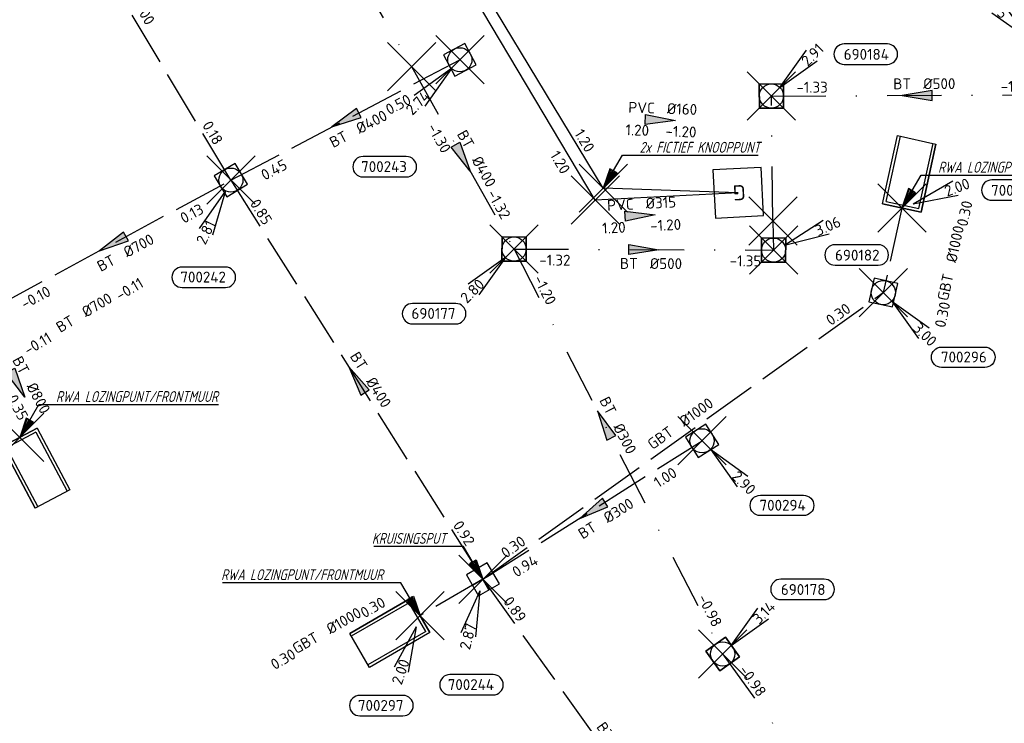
# Model space of a CAD drawing. Header units: metres. Extents: x 153343 to 157271, y 461673 to 467005.
# Tile 186 of 191: x 156702 to 156825, y 465120 to 465207. Entities that reach past the tile are written whole.
import ezdxf
from ezdxf.enums import TextEntityAlignment as Align
from ezdxf.lldxf.tags import DXFTag

# ---------------------------------------------------------------- set-up
doc = ezdxf.new("R2010")
doc.units = ezdxf.units.M
doc.header["$LTSCALE"] = 0.75
doc.header["$PDMODE"] = 3
doc.header["$PDSIZE"] = 3
doc.linetypes.add('RI-HWA_BETON', pattern=[11.4, 9, -2.4])
doc.linetypes.add('RI-VWA_BETON', pattern=[19, 9, -5, 0, -5])
doc.layers.get('0').update_dxf_attribs({"lineweight": 25})
doc.layers.get('defpoints').update_dxf_attribs({"lineweight": 25})
for name, color, linetype in [('B-OI-RI-AANPIJLING', 1, 'Continuous'), ('B-OI-RI-HWA_PUTNUMMER-S @ 0.75', 151, 'Continuous'), ('B-OI-RI-HWA_TRANSPORTLEIDING_BETON_300-G', 151, 'RI-HWA_BETON'), ('B-OI-RI-HWA_TRANSPORTLEIDING_BETON_400-G', 151, 'RI-HWA_BETON'), ('B-OI-RI-HWA_TRANSPORTLEIDING_BETON_700-G', 151, 'RI-HWA_BETON'), ('B-OI-RI-HWA_TRANSPORTLEIDING_GEWAPEND BETON_1000-G', 151, 'RI-HWA_BETON'), ('B-OI-RI-PERSLEIDING_TRANSPORTLEIDING_PVC_160-G', 210, 'RI-PERS'), ('B-OI-RI-PERSLEIDING_TRANSPORTLEIDING_PVC_315-G', 210, 'RI-PERS'), ('B-OI-RI-VWA_PUTNUMMER-S @ 0.75', 33, 'Continuous'), ('B-OI-RI-VWA_TRANSPORTLEIDING_BETON_300-G', 33, 'RI-VWA_BETON'), ('B-OI-RI-VWA_TRANSPORTLEIDING_BETON_400-G', 33, 'RI-VWA_BETON'), ('B-OI-RI-VWA_TRANSPORTLEIDING_BETON_500-G', 33, 'RI-VWA_BETON'), ('fictief knooppunt', 7, 'Continuous')]:
    doc.layers.add(name, color=color, linetype=linetype)
for name, color, linetype, lineweight in [('B-OI-RI-HWA_RIOOLPUT_INSPECTIEPUT-S', 151, 'Continuous', 25), ('B-OI-RI-HWA_RIOOLPUT_KRUISPUT-S @ 0.75', 151, 'Continuous', 25), ('B-OI-RI-HWA_STROOMRICHTING-S @ 0.75', 151, 'Continuous', 25), ('B-OI-RI-HWA_UITSTROOMBAK-S @ 0.75', 151, 'Continuous', 25), ('B-OI-RI-PERSLEIDING_GEMAAL-S @ 0.75', 210, 'Continuous', 25), ('B-OI-RI-VWA_RIOOLPUT_INSPECTIEPUT_BETON-S', 33, 'Continuous', 25), ('B-OI-RI-VWA_STROOMRICHTING-S @ 0.75', 33, 'Continuous', 25), ('N-OI-RI-BIJZONDERDERHEDEN-T18', 134, 'Continuous', 18)]:
    doc.layers.add(name, color=color, linetype=linetype, lineweight=lineweight)
for name, color, linetype, plot in [('inspectieput', 7, 'Continuous', False), ('kruisingsput', 7, 'Continuous', False), ('rwa lozingpunt_frontmuur', 7, 'Continuous', False)]:
    doc.layers.add(name, color=color, linetype=linetype, plot=plot)
doc.styles.add('NLCS-ISO', font='isocpeur.ttf')
doc.styles.add('NLCS-ISO-M750-T18_CURSIEF', font='NLCS-ISO.ttf', dxfattribs={"oblique": 15, "height": 1.35})
doc.styles.get("Standard").update_dxf_attribs({"font": 'txt.shx'})
tags = doc.linetypes.add('RI-PERS', pattern='A,7,-2,["P",Standard,S=1.8,R=0,X=-0.5,Y=-0.9],-2,7,-2,[102,NLCS.SHX,S=1,R=180,X=0,Y=0],-2', length=22).pattern_tags.tags
tags[6] = DXFTag(74, 10)

# ---------------------------------------------------------------- blocks, each defined once
blk = doc.blocks.new('*U35')
at = {"ltscale": 0.1, "style": 'NLCS-ISO'}
for tag, p in [('BOBL', (-5.66, 0)), ('MAT', (-1, 0.5))]:
    blk.add_attdef(tag, text='', height=1.8, dxfattribs=at).set_placement(p, align=Align.BOTTOM_RIGHT)
for tag, p in [('DIA', (1, 0.5)), ('BOBR', (7.22, 0))]:
    blk.add_attdef(tag, text='', height=1.8, dxfattribs=at).set_placement(p, align=Align.BOTTOM_LEFT)
at = {"layer": 'defpoints', "ltscale": 0.1, "style": 'NLCS-ISO', "flags": 1}
blk.add_attdef('JVA', text='', height=1.8, dxfattribs=at).set_placement((0, -1), align=Align.TOP_CENTER)
blk = doc.blocks.new('*U2011')
at = {"ltscale": 0.1, "style": 'NLCS-ISO'}
for tag, p in [('BOBL', (-31.42, 0)), ('MAT', (-1, 0.5))]:
    blk.add_attdef(tag, text='', height=1.8, dxfattribs=at).set_placement(p, align=Align.BOTTOM_RIGHT)
for tag, p in [('DIA', (1, 0.5)), ('BOBR', (30.47, -0.01))]:
    blk.add_attdef(tag, text='', height=1.8, dxfattribs=at).set_placement(p, align=Align.BOTTOM_LEFT)
at = {"layer": 'defpoints', "ltscale": 0.1, "style": 'NLCS-ISO', "flags": 1}
blk.add_attdef('JVA', text='', height=1.8, dxfattribs=at).set_placement((0, -1), align=Align.TOP_CENTER)
blk = doc.blocks.new('*U2012')
at = {"ltscale": 0.1}
blk.add_hatch(color=256, dxfattribs=at).paths.add_polyline_path([(-2.5, 0), (2.5, -0.83), (2.5, 0.83)])
at = {"ltscale": 0.1, "flags": 128}
blk.add_lwpolyline([(-2.5, 0), (2.5, -0.83), (2.5, 0.83)], close=True, dxfattribs=at)
at = {"ltscale": 0.1, "style": 'NLCS-ISO'}
for tag, p in [('BOBL', (-12.12, -3.24)), ('MAT', (-1, -3.74))]:
    blk.add_attdef(tag, text='', height=1.8, dxfattribs=at).set_placement(p, align=Align.BOTTOM_RIGHT)
for tag, p in [('DIA', (1, -3.74)), ('BOBR', (11.17, -3.24))]:
    blk.add_attdef(tag, text='', height=1.8, dxfattribs=at).set_placement(p, align=Align.BOTTOM_LEFT)
at = {"layer": 'defpoints', "ltscale": 0.1, "style": 'NLCS-ISO', "flags": 1}
blk.add_attdef('JVA', text='', height=1.8, dxfattribs=at).set_placement((0, -1), align=Align.TOP_CENTER)
blk = doc.blocks.new('*U2005')
at = {"ltscale": 0.1}
blk.add_hatch(color=256, dxfattribs=at).paths.add_polyline_path([(-2.5, 0), (2.5, -0.83), (2.5, 0.83)])
at = {"ltscale": 0.1, "flags": 128}
blk.add_lwpolyline([(-2.5, 0), (2.5, -0.83), (2.5, 0.83)], close=True, dxfattribs=at)
at = {"ltscale": 0.1, "style": 'NLCS-ISO'}
for tag, p in [('BOBL', (-25.37, 0)), ('MAT', (-1, 0.5))]:
    blk.add_attdef(tag, text='', height=1.8, dxfattribs=at).set_placement(p, align=Align.BOTTOM_RIGHT)
for tag, p in [('DIA', (1, 0.5)), ('BOBR', (24.43, -0.01))]:
    blk.add_attdef(tag, text='', height=1.8, dxfattribs=at).set_placement(p, align=Align.BOTTOM_LEFT)
at = {"layer": 'defpoints', "ltscale": 0.1, "style": 'NLCS-ISO', "flags": 1}
blk.add_attdef('JVA', text='', height=1.8, dxfattribs=at).set_placement((0, -1), align=Align.TOP_CENTER)
blk = doc.blocks.new('*U2006')
at = {"ltscale": 0.1}
blk.add_hatch(color=256, dxfattribs=at).paths.add_polyline_path([(2.5, 0), (-2.5, -0.83), (-2.5, 0.83)])
at = {"ltscale": 0.1, "flags": 128}
blk.add_lwpolyline([(2.5, 0), (-2.5, -0.83), (-2.5, 0.83)], close=True, dxfattribs=at)
at = {"ltscale": 0.1, "style": 'NLCS-ISO'}
for tag, p in [('BOBL', (-26.02, 0)), ('MAT', (-1, 0.5))]:
    blk.add_attdef(tag, text='', height=1.8, dxfattribs=at).set_placement(p, align=Align.BOTTOM_RIGHT)
for tag, p in [('DIA', (1, 0.5)), ('BOBR', (25.08, -0.01))]:
    blk.add_attdef(tag, text='', height=1.8, dxfattribs=at).set_placement(p, align=Align.BOTTOM_LEFT)
at = {"layer": 'defpoints', "ltscale": 0.1, "style": 'NLCS-ISO', "flags": 1}
blk.add_attdef('JVA', text='', height=1.8, dxfattribs=at).set_placement((0, -1), align=Align.TOP_CENTER)
blk = doc.blocks.new('*U1984')
at = {"ltscale": 0.1}
blk.add_hatch(color=256, dxfattribs=at).paths.add_polyline_path([(-2.5, 0), (2.5, -0.83), (2.5, 0.83)])
at = {"ltscale": 0.1, "flags": 128}
blk.add_lwpolyline([(-2.5, 0), (2.5, -0.83), (2.5, 0.83)], close=True, dxfattribs=at)
at = {"ltscale": 0.1, "style": 'NLCS-ISO'}
for tag, p in [('BOBL', (-29.74, 0)), ('MAT', (-1, 0.5))]:
    blk.add_attdef(tag, text='', height=1.8, dxfattribs=at).set_placement(p, align=Align.BOTTOM_RIGHT)
for tag, p in [('DIA', (1, 0.5)), ('BOBR', (28.79, -0.01))]:
    blk.add_attdef(tag, text='', height=1.8, dxfattribs=at).set_placement(p, align=Align.BOTTOM_LEFT)
at = {"layer": 'defpoints', "ltscale": 0.1, "style": 'NLCS-ISO', "flags": 1}
blk.add_attdef('JVA', text='', height=1.8, dxfattribs=at).set_placement((0, -1), align=Align.TOP_CENTER)
blk = doc.blocks.new('*U1985')
at = {"ltscale": 0.1}
blk.add_hatch(color=256, dxfattribs=at).paths.add_polyline_path([(-2.5, 0), (2.5, -0.83), (2.5, 0.83)])
at = {"ltscale": 0.1, "flags": 128}
blk.add_lwpolyline([(-2.5, 0), (2.5, -0.83), (2.5, 0.83)], close=True, dxfattribs=at)
at = {"ltscale": 0.1, "style": 'NLCS-ISO'}
for tag, p in [('BOBL', (-12.07, -3.24)), ('MAT', (-1, -3.74))]:
    blk.add_attdef(tag, text='', height=1.8, dxfattribs=at).set_placement(p, align=Align.BOTTOM_RIGHT)
for tag, p in [('DIA', (1, -3.74)), ('BOBR', (6.79, -3.24))]:
    blk.add_attdef(tag, text='', height=1.8, dxfattribs=at).set_placement(p, align=Align.BOTTOM_LEFT)
at = {"layer": 'defpoints', "ltscale": 0.1, "style": 'NLCS-ISO', "flags": 1}
blk.add_attdef('JVA', text='', height=1.8, dxfattribs=at).set_placement((0, -1), align=Align.TOP_CENTER)
blk = doc.blocks.new('*U2004')
at = {"ltscale": 0.1}
blk.add_hatch(color=256, dxfattribs=at).paths.add_polyline_path([(-2.5, 0), (2.5, -0.83), (2.5, 0.83)])
at = {"ltscale": 0.1, "flags": 128}
blk.add_lwpolyline([(-2.5, 0), (2.5, -0.83), (2.5, 0.83)], close=True, dxfattribs=at)
at = {"ltscale": 0.1, "style": 'NLCS-ISO'}
for tag, p in [('BOBL', (-12.88, -3.24)), ('MAT', (-1, -3.74))]:
    blk.add_attdef(tag, text='', height=1.8, dxfattribs=at).set_placement(p, align=Align.BOTTOM_RIGHT)
for tag, p in [('DIA', (1, -3.74)), ('BOBR', (11.94, -3.24))]:
    blk.add_attdef(tag, text='', height=1.8, dxfattribs=at).set_placement(p, align=Align.BOTTOM_LEFT)
at = {"layer": 'defpoints', "ltscale": 0.1, "style": 'NLCS-ISO', "flags": 1}
blk.add_attdef('JVA', text='', height=1.8, dxfattribs=at).set_placement((0, -1), align=Align.TOP_CENTER)
blk = doc.blocks.new('*U2002')
at = {"ltscale": 0.1}
blk.add_hatch(color=256, dxfattribs=at).paths.add_polyline_path([(2.5, 0), (-2.5, -0.83), (-2.5, 0.83)])
at = {"ltscale": 0.1, "flags": 128}
blk.add_lwpolyline([(2.5, 0), (-2.5, -0.83), (-2.5, 0.83)], close=True, dxfattribs=at)
at = {"ltscale": 0.1, "style": 'NLCS-ISO'}
for tag, p in [('MAT', (-1, 0.5)), ('BOBL', (-1, -3.24))]:
    blk.add_attdef(tag, text='', height=1.8, dxfattribs=at).set_placement(p, align=Align.BOTTOM_RIGHT)
for tag, p in [('DIA', (1, 0.5)), ('BOBR', (0.05, -3.24))]:
    blk.add_attdef(tag, text='', height=1.8, dxfattribs=at).set_placement(p, align=Align.BOTTOM_LEFT)
at = {"layer": 'defpoints', "ltscale": 0.1, "style": 'NLCS-ISO', "flags": 1}
blk.add_attdef('JVA', text='', height=1.8, dxfattribs=at).set_placement((0, -1), align=Align.TOP_CENTER)
blk = doc.blocks.new('*U1981')
at = {"ltscale": 0.1, "style": 'NLCS-ISO'}
for tag, p in [('BOBL', (-41.87, -3.24)), ('MAT', (-1, -3.74))]:
    blk.add_attdef(tag, text='', height=1.8, dxfattribs=at).set_placement(p, align=Align.BOTTOM_RIGHT)
for tag, p in [('DIA', (1, -3.74)), ('BOBR', (40.92, -3.22))]:
    blk.add_attdef(tag, text='', height=1.8, dxfattribs=at).set_placement(p, align=Align.BOTTOM_LEFT)
at = {"layer": 'defpoints', "ltscale": 0.1, "style": 'NLCS-ISO', "flags": 1}
blk.add_attdef('JVA', text='', height=1.8, dxfattribs=at).set_placement((0, -1), align=Align.TOP_CENTER)
blk = doc.blocks.new('*U1957')
at = {"ltscale": 0.1, "style": 'NLCS-ISO'}
for tag, p in [('BOBL', (-41.28, 0)), ('MAT', (-1, 0.5))]:
    blk.add_attdef(tag, text='', height=1.8, dxfattribs=at).set_placement(p, align=Align.BOTTOM_RIGHT)
for tag, p in [('DIA', (1, 0.5)), ('BOBR', (40.33, -0.02))]:
    blk.add_attdef(tag, text='', height=1.8, dxfattribs=at).set_placement(p, align=Align.BOTTOM_LEFT)
at = {"layer": 'defpoints', "ltscale": 0.1, "style": 'NLCS-ISO', "flags": 1}
blk.add_attdef('JVA', text='', height=1.8, dxfattribs=at).set_placement((0, -1), align=Align.TOP_CENTER)
blk = doc.blocks.new('*U1951')
at = {"ltscale": 0.1}
blk.add_hatch(color=256, dxfattribs=at).paths.add_polyline_path([(-2.5, 0), (2.5, -0.83), (2.5, 0.83)])
at = {"ltscale": 0.1, "flags": 128}
blk.add_lwpolyline([(-2.5, 0), (2.5, -0.83), (2.5, 0.83)], close=True, dxfattribs=at)
at = {"ltscale": 0.1, "style": 'NLCS-ISO'}
for tag, p in [('BOBL', (-14.78, 0)), ('MAT', (-1, 0.5))]:
    blk.add_attdef(tag, text='', height=1.8, dxfattribs=at).set_placement(p, align=Align.BOTTOM_RIGHT)
for tag, p in [('DIA', (1, 0.5)), ('BOBR', (13.83, 0))]:
    blk.add_attdef(tag, text='', height=1.8, dxfattribs=at).set_placement(p, align=Align.BOTTOM_LEFT)
at = {"layer": 'defpoints', "ltscale": 0.1, "style": 'NLCS-ISO', "flags": 1}
blk.add_attdef('JVA', text='', height=1.8, dxfattribs=at).set_placement((0, -1), align=Align.TOP_CENTER)
blk = doc.blocks.new('*U1931')
at = {"ltscale": 0.1}
blk.add_hatch(color=256, dxfattribs=at).paths.add_polyline_path([(2.5, 0), (-2.5, -0.83), (-2.5, 0.83)])
at = {"ltscale": 0.1, "flags": 128}
blk.add_lwpolyline([(2.5, 0), (-2.5, -0.83), (-2.5, 0.83)], close=True, dxfattribs=at)
at = {"ltscale": 0.1, "style": 'NLCS-ISO'}
for tag, p in [('MAT', (-1, 0.5)), ('BOBL', (-2.51, -3.24))]:
    blk.add_attdef(tag, text='', height=1.8, dxfattribs=at).set_placement(p, align=Align.BOTTOM_RIGHT)
for tag, p in [('DIA', (1, 0.5)), ('BOBR', (1.56, -3.24))]:
    blk.add_attdef(tag, text='', height=1.8, dxfattribs=at).set_placement(p, align=Align.BOTTOM_LEFT)
at = {"layer": 'defpoints', "ltscale": 0.1, "style": 'NLCS-ISO', "flags": 1}
blk.add_attdef('JVA', text='', height=1.8, dxfattribs=at).set_placement((0, -1), align=Align.TOP_CENTER)
blk = doc.blocks.new('*U1952')
at = {"ltscale": 0.1}
blk.add_hatch(color=256, dxfattribs=at).paths.add_polyline_path([(2.5, 0), (-2.5, -0.83), (-2.5, 0.83)])
at = {"ltscale": 0.1, "flags": 128}
blk.add_lwpolyline([(2.5, 0), (-2.5, -0.83), (-2.5, 0.83)], close=True, dxfattribs=at)
at = {"ltscale": 0.1, "style": 'NLCS-ISO'}
for tag, p in [('MAT', (-1, 0.5)), ('BOBL', (-1.84, -3.24))]:
    blk.add_attdef(tag, text='', height=1.8, dxfattribs=at).set_placement(p, align=Align.BOTTOM_RIGHT)
for tag, p in [('DIA', (1, 0.5)), ('BOBR', (0.89, -3.24))]:
    blk.add_attdef(tag, text='', height=1.8, dxfattribs=at).set_placement(p, align=Align.BOTTOM_LEFT)
at = {"layer": 'defpoints', "ltscale": 0.1, "style": 'NLCS-ISO', "flags": 1}
blk.add_attdef('JVA', text='', height=1.8, dxfattribs=at).set_placement((0, -1), align=Align.TOP_CENTER)
blk = doc.blocks.new('*U1949')
at = {"ltscale": 0.1}
blk.add_hatch(color=256, dxfattribs=at).paths.add_polyline_path([(-2.5, 0), (2.5, -0.83), (2.5, 0.83)])
at = {"ltscale": 0.1, "flags": 128}
blk.add_lwpolyline([(-2.5, 0), (2.5, -0.83), (2.5, 0.83)], close=True, dxfattribs=at)
at = {"ltscale": 0.1, "style": 'NLCS-ISO'}
for tag, p in [('BOBL', (-27.8, 0)), ('MAT', (-1, 0.5))]:
    blk.add_attdef(tag, text='', height=1.8, dxfattribs=at).set_placement(p, align=Align.BOTTOM_RIGHT)
for tag, p in [('DIA', (1, 0.5)), ('BOBR', (26.86, -0.01))]:
    blk.add_attdef(tag, text='', height=1.8, dxfattribs=at).set_placement(p, align=Align.BOTTOM_LEFT)
at = {"layer": 'defpoints', "ltscale": 0.1, "style": 'NLCS-ISO', "flags": 1}
blk.add_attdef('JVA', text='', height=1.8, dxfattribs=at).set_placement((0, -1), align=Align.TOP_CENTER)
blk = doc.blocks.new('*U1940')
at = {"ltscale": 0.1}
blk.add_hatch(color=256, dxfattribs=at).paths.add_polyline_path([(2.5, 0), (-2.5, -0.83), (-2.5, 0.83)])
at = {"ltscale": 0.1, "flags": 128}
blk.add_lwpolyline([(2.5, 0), (-2.5, -0.83), (-2.5, 0.83)], close=True, dxfattribs=at)
at = {"ltscale": 0.1, "style": 'NLCS-ISO'}
for tag, p in [('BOBL', (-12.14, -3.24)), ('MAT', (-1, -3.74))]:
    blk.add_attdef(tag, text='', height=1.8, dxfattribs=at).set_placement(p, align=Align.BOTTOM_RIGHT)
for tag, p in [('DIA', (1, -3.74)), ('BOBR', (14.21, -3.24))]:
    blk.add_attdef(tag, text='', height=1.8, dxfattribs=at).set_placement(p, align=Align.BOTTOM_LEFT)
at = {"layer": 'defpoints', "ltscale": 0.1, "style": 'NLCS-ISO', "flags": 1}
blk.add_attdef('JVA', text='', height=1.8, dxfattribs=at).set_placement((0, -1), align=Align.TOP_CENTER)
blk = doc.blocks.new('*U1941')
at = {"ltscale": 0.1}
blk.add_hatch(color=256, dxfattribs=at).paths.add_polyline_path([(-2.5, 0), (2.5, -0.83), (2.5, 0.83)])
at = {"ltscale": 0.1, "flags": 128}
blk.add_lwpolyline([(-2.5, 0), (2.5, -0.83), (2.5, 0.83)], close=True, dxfattribs=at)
at = {"ltscale": 0.1, "style": 'NLCS-ISO'}
for tag, p in [('BOBL', (-21.74, 0)), ('MAT', (-1, 0.5))]:
    blk.add_attdef(tag, text='', height=1.8, dxfattribs=at).set_placement(p, align=Align.BOTTOM_RIGHT)
for tag, p in [('DIA', (1, 0.5)), ('BOBR', (32.55, -0.01))]:
    blk.add_attdef(tag, text='', height=1.8, dxfattribs=at).set_placement(p, align=Align.BOTTOM_LEFT)
at = {"layer": 'defpoints', "ltscale": 0.1, "style": 'NLCS-ISO', "flags": 1}
blk.add_attdef('JVA', text='', height=1.8, dxfattribs=at).set_placement((0, -1), align=Align.TOP_CENTER)
blk = doc.blocks.new('*U1944')
at = {"ltscale": 0.1}
blk.add_hatch(color=256, dxfattribs=at).paths.add_polyline_path([(2.5, 0), (-2.5, -0.83), (-2.5, 0.83)])
at = {"ltscale": 0.1, "flags": 128}
blk.add_lwpolyline([(2.5, 0), (-2.5, -0.83), (-2.5, 0.83)], close=True, dxfattribs=at)
at = {"ltscale": 0.1, "style": 'NLCS-ISO'}
for tag, p in [('MAT', (-1, 0.5)), ('BOBL', (-2.2, -3.24))]:
    blk.add_attdef(tag, text='', height=1.8, dxfattribs=at).set_placement(p, align=Align.BOTTOM_RIGHT)
for tag, p in [('DIA', (1, 0.5)), ('BOBR', (7.03, 0))]:
    blk.add_attdef(tag, text='', height=1.8, dxfattribs=at).set_placement(p, align=Align.BOTTOM_LEFT)
at = {"layer": 'defpoints', "ltscale": 0.1, "style": 'NLCS-ISO', "flags": 1}
blk.add_attdef('JVA', text='', height=1.8, dxfattribs=at).set_placement((0, -1), align=Align.TOP_CENTER)
blk = doc.blocks.new('SRI-UITSTROOMBAK-SO')
at = {"color": 7}
for p, q in [((-3.25, 11.56), (3.25, 11.56)), ((-3.25, 0), (-3.25, 11.56)), ((-2.75, 0.5), (-2.75, 11.56)), ((2.75, 0.5), (2.75, 11.56)), ((3.25, 0), (3.25, 11.56)), ((-3.25, 0), (3.25, 0)), ((-2.75, 0.5), (2.75, 0.5))]:
    blk.add_line(p, q, dxfattribs=at)
at = {"flags": 128}
blk.add_lwpolyline([(-3.25, 11.56), (3.25, 11.56), (3.25, 0), (-3.25, 0)], close=True, dxfattribs=at)
blk = doc.blocks.new('*U1079')
for q in [(8.46, 4.49), (9.34, 2.15)]:
    blk.add_line((1.87, 0.7), q)
blk.add_lwpolyline([(22.04, 4.66), (14.88, 4.66, 1), (14.88, 1.28), (22.04, 1.28, 1)], format="xyb", close=True)
at = {"ltscale": 0.1, "style": 'NLCS-ISO'}
blk.add_attdef('PUTHGT', text='', height=1.8, rotation=20.4688, dxfattribs=at).set_placement((7.16, 2.7), align=Align.MIDDLE_LEFT)
blk.add_attdef('PUTNR', text='', height=1.8, dxfattribs=at).set_placement((18.57, 2.94), align=Align.MIDDLE_CENTER)
blk = doc.blocks.new('*U1066')
for q in [(-4.3, -8.56), (-1.94, -9.38)]:
    blk.add_line((-0.66, -1.89), q)
blk.add_lwpolyline([(-9.98, -16.6), (-2.82, -16.6, 1), (-2.82, -13.22), (-9.98, -13.22, 1)], format="xyb", close=True)
at = {"ltscale": 0.1, "style": 'NLCS-ISO'}
blk.add_attdef('PUTHGT', text='', height=1.8, rotation=70.8192, dxfattribs=at).set_placement((-3.91, -11.31), align=Align.MIDDLE_LEFT)
blk.add_attdef('PUTNR', text='', height=1.8, dxfattribs=at).set_placement((-6.5, -13.08), align=Align.MIDDLE_CENTER)
blk = doc.blocks.new('B-SRI-PUT_HWA-SO')
at = {"lineweight": -3, "flags": 128}
blk.add_lwpolyline([(-2, -2), (2, -2), (2, 2), (-2, 2)], close=True, dxfattribs=at)
at = {"lineweight": -3}
blk.add_circle((0, 0), 2, dxfattribs=at)
blk = doc.blocks.new('*U247')
for q in [(5.83, -7.6), (7.6, -5.83)]:
    blk.add_line((1.41, -1.41), q)
blk.add_lwpolyline([(16.81, -12.39), (9.65, -12.39, -1), (9.65, -9.01), (16.81, -9.01, -1)], format="xyb", close=True)
at = {"ltscale": 0.1, "style": 'NLCS-ISO'}
blk.add_attdef('PUTHGT', text='', height=1.8, rotation=315, dxfattribs=at).set_placement((5.39, -5.43), align=Align.MIDDLE_LEFT)
blk.add_attdef('PUTNR', text='', height=1.8, dxfattribs=at).set_placement((13.33, -8.87), align=Align.MIDDLE_CENTER)
blk = doc.blocks.new('SRI-PUT_KRUISPUT-SO')
for p, q in [((0, 2), (0, -2)), ((-2, 0), (2, 0))]:
    blk.add_line(p, q)
at = {"flags": 128}
blk.add_lwpolyline([(-2, -2), (2, -2), (2, 2), (-2, 2)], close=True, dxfattribs=at)
blk.add_solid([(2, -2), (2, 2), (2, -2)])
blk = doc.blocks.new('*U1062')
for q in [(-3.64, -8.86), (-1.22, -9.5)]:
    blk.add_line((-0.51, -1.93), q)
blk.add_lwpolyline([(-5.46, -19.15), (1.69, -19.15, 1), (1.69, -15.77), (-5.46, -15.77, 1)], format="xyb", close=True)
at = {"ltscale": 0.1, "style": 'NLCS-ISO'}
blk.add_attdef('PUTHGT', text='', height=1.8, rotation=75.1696, dxfattribs=at).set_placement((-3.04, -11.58), align=Align.MIDDLE_LEFT)
blk.add_attdef('PUTNR', text='', height=1.8, dxfattribs=at).set_placement((-1.99, -15.63), align=Align.MIDDLE_CENTER)
blk = doc.blocks.new('*U1063')
for q in [(-7.55, -5.9), (-5.77, -7.65)]:
    blk.add_line((-1.4, -1.43), q)
blk.add_lwpolyline([(-16.02, -19.4), (-8.86, -19.4, 1), (-8.86, -16.01), (-16.02, -16.01, 1)], format="xyb", close=True)
at = {"ltscale": 0.1, "style": 'NLCS-ISO'}
blk.add_attdef('PUTHGT', text='', height=1.8, rotation=45.4835, dxfattribs=at).set_placement((-8.37, -8.55), align=Align.MIDDLE_LEFT)
blk.add_attdef('PUTNR', text='', height=1.8, dxfattribs=at).set_placement((-12.54, -15.87), align=Align.MIDDLE_CENTER)
blk = doc.blocks.new('*U1064')
for q in [(-5.27, -8), (-3.03, -9.09)]:
    blk.add_line((-0.87, -1.8), q)
blk.add_lwpolyline([(-8.07, -17.78), (-0.91, -17.78, 1), (-0.91, -14.4), (-8.07, -14.4, 1)], format="xyb", close=True)
at = {"ltscale": 0.1, "style": 'NLCS-ISO'}
blk.add_attdef('PUTHGT', text='', height=1.8, rotation=64.0955, dxfattribs=at).set_placement((-5.2, -10.78), align=Align.MIDDLE_LEFT)
blk.add_attdef('PUTNR', text='', height=1.8, dxfattribs=at).set_placement((-4.59, -14.26), align=Align.MIDDLE_CENTER)
blk = doc.blocks.new('*U255')
for q in [(-5.83, 7.6), (-7.6, 5.83)]:
    blk.add_line((-1.41, 1.41), q)
blk.add_lwpolyline([(-16.81, 12.39), (-9.65, 12.39, -1), (-9.65, 9.01), (-16.81, 9.01, -1)], format="xyb", close=True)
at = {"ltscale": 0.1, "style": 'NLCS-ISO'}
blk.add_attdef('PUTNR', text='', height=1.8, dxfattribs=at).set_placement((-13.33, 10.67), align=Align.MIDDLE_CENTER)
blk.add_attdef('PUTHGT', text='', height=1.8, rotation=315, dxfattribs=at).set_placement((-8.44, 8.48), align=Align.MIDDLE_LEFT)
blk = doc.blocks.new('SRI-GEMAAL-SO')
at = {"lineweight": -3, "flags": 128}
blk.add_lwpolyline([(-4, -4), (4, -4), (4, 4), (-4, 4)], close=True, dxfattribs=at)
at = {"ltscale": 0.1, "style": 'NLCS-ISO'}
blk.add_text('G', height=2.5, dxfattribs=at).set_placement((-0.17, -0.01), align=Align.MIDDLE_CENTER)
blk = doc.blocks.new('*U43')
for q in [(5.83, 7.6), (7.6, 5.83)]:
    blk.add_line((1.41, 1.41), q)
blk.add_lwpolyline([(16.81, 12.39), (9.65, 12.39, 1), (9.65, 9.01), (16.81, 9.01, 1)], format="xyb", close=True)
at = {"ltscale": 0.1, "style": 'NLCS-ISO'}
blk.add_attdef('PUTHGT', text='', height=1.8, rotation=45, dxfattribs=at).set_placement((5.39, 5.43), align=Align.MIDDLE_LEFT)
blk.add_attdef('PUTNR', text='', height=1.8, dxfattribs=at).set_placement((13.33, 10.67), align=Align.MIDDLE_CENTER)
blk = doc.blocks.new('*U264')
for q in [(-7.6, -5.83), (-5.83, -7.6)]:
    blk.add_line((-1.41, -1.41), q)
blk.add_lwpolyline([(-16.81, -12.39), (-9.65, -12.39, 1), (-9.65, -9.01), (-16.81, -9.01, 1)], format="xyb", close=True)
at = {"ltscale": 0.1, "style": 'NLCS-ISO'}
blk.add_attdef('PUTHGT', text='', height=1.8, rotation=45, dxfattribs=at).set_placement((-8.44, -8.48), align=Align.MIDDLE_LEFT)
blk.add_attdef('PUTNR', text='', height=1.8, dxfattribs=at).set_placement((-13.33, -8.87), align=Align.MIDDLE_CENTER)
blk = doc.blocks.new('*U1036')
for q in [(5.83, 7.6), (7.6, 5.83)]:
    blk.add_line((1.41, 1.41), q)
blk.add_lwpolyline([(19.19, 8.62), (12.03, 8.62, 1), (12.03, 5.24), (19.19, 5.24, 1)], format="xyb", close=True)
at = {"ltscale": 0.1, "style": 'NLCS-ISO'}
blk.add_attdef('PUTHGT', text='', height=1.8, rotation=45, dxfattribs=at).set_placement((5.39, 5.43), align=Align.MIDDLE_LEFT)
blk.add_attdef('PUTNR', text='', height=1.8, dxfattribs=at).set_placement((15.71, 6.9), align=Align.MIDDLE_CENTER)
blk = doc.blocks.new('*U1037')
for q in [(8.19, 4.97), (9.2, 2.68)]:
    blk.add_line((1.83, 0.8), q)
blk.add_lwpolyline([(17.33, 0.88), (10.17, 0.88, 1), (10.17, -2.5), (17.33, -2.5, 1)], format="xyb", close=True)
at = {"ltscale": 0.1, "style": 'NLCS-ISO'}
blk.add_attdef('PUTHGT', text='', height=1.8, rotation=23.7233, dxfattribs=at).set_placement((6.99, 3.1), align=Align.MIDDLE_LEFT)
blk.add_attdef('PUTNR', text='', height=1.8, dxfattribs=at).set_placement((13.85, -0.84), align=Align.MIDDLE_CENTER)
blk = doc.blocks.new('B-SRI-PUT_VWA-SO')
at = {"flags": 128}
blk.add_lwpolyline([(-2, 2), (2, 2), (2, -2), (-2, -2)], close=True, dxfattribs=at)
at = {"lineweight": -3, "flags": 128}
blk.add_lwpolyline([(2, -2), (2, 2), (-2, 2), (-2, -2)], close=True, dxfattribs=at)
at = {"lineweight": -3}
blk.add_circle((0, 0), 2, dxfattribs=at)

msp = doc.modelspace()

# ---------------------------------------------------------------- linework, layer by layer
at = {"layer": 'B-OI-RI-AANPIJLING', "transparency": 33554610, "flags": 128}
for points in [[(156774.75, 465186.47), (156776.45, 465188.37), (156775.57, 465188.88), (156774.75, 465186.47), (156775.72, 465188.8), (156775.87, 465188.71), (156774.75, 465186.47), (156776.16, 465188.54), (156776.31, 465188.45), (156774.75, 465186.47), (156777.14, 465190.55), (156793.97, 465190.55)], [(156811.8, 465184), (156813.5, 465185.9), (156812.62, 465186.41), (156811.8, 465184), (156812.77, 465186.33), (156812.92, 465186.24), (156811.8, 465184), (156813.21, 465186.07), (156813.36, 465185.98), (156811.8, 465184), (156814.19, 465188.08), (156836.45, 465188.08)], [(156702.31, 465155.52), (156704.01, 465157.42), (156703.13, 465157.93), (156702.31, 465155.52), (156703.28, 465157.85), (156703.43, 465157.76), (156702.31, 465155.52), (156703.72, 465157.59), (156703.87, 465157.5), (156702.31, 465155.52), (156704.7, 465159.6), (156726.97, 465159.6)], [(156759.8, 465137.9), (156758.1, 465139.8), (156758.98, 465140.31), (156759.8, 465137.9), (156758.83, 465140.23), (156758.68, 465140.14), (156759.8, 465137.9), (156758.39, 465139.97), (156758.24, 465139.88), (156759.8, 465137.9), (156757.41, 465141.98), (156746.25, 465141.98)], [(156752, 465133.4), (156750.3, 465135.3), (156751.18, 465135.81), (156752, 465133.4), (156751.03, 465135.73), (156750.88, 465135.64), (156752, 465133.4), (156750.59, 465135.47), (156750.44, 465135.38), (156752, 465133.4), (156749.61, 465137.48), (156727.48, 465137.48)]]:
    msp.add_lwpolyline(points, dxfattribs=at)
at = {"layer": 'B-OI-RI-HWA_TRANSPORTLEIDING_BETON_300-G', "transparency": 33554610}
msp.add_line((156759.8, 465137.9), (156787, 465155.1), dxfattribs=at)
at = {"layer": 'B-OI-RI-HWA_TRANSPORTLEIDING_BETON_400-G', "transparency": 33554610}
for p, q in [((156728.52, 465187.47), (156756.94, 465202.41)), ((156728.52, 465187.47), (156759.8, 465137.9)), ((156759.8, 465137.9), (156790.02, 465095.5))]:
    msp.add_line(p, q, dxfattribs=at)
at = {"layer": 'B-OI-RI-HWA_TRANSPORTLEIDING_BETON_700-G', "transparency": 33554610}
for p, q in [((156728.52, 465187.47), (156701.31, 465233)), ((156699.17, 465171.67), (156728.52, 465187.47))]:
    msp.add_line(p, q, dxfattribs=at)
at = {"layer": 'B-OI-RI-HWA_TRANSPORTLEIDING_GEWAPEND BETON_1000-G', "transparency": 33554610}
for p, q in [((156811.8, 465184), (156809.5, 465173.5)), ((156759.8, 465137.9), (156809.5, 465173.5)), ((156759.8, 465137.9), (156752, 465133.4))]:
    msp.add_line(p, q, dxfattribs=at)
at = {"layer": 'B-OI-RI-PERSLEIDING_TRANSPORTLEIDING_PVC_160-G', "transparency": 33554610}
for p, q in [((156774.75, 465186.47), (156735.42, 465251.41)), ((156791.5, 465185.9), (156774.75, 465186.47))]:
    msp.add_line(p, q, dxfattribs=at)
at = {"layer": 'B-OI-RI-PERSLEIDING_TRANSPORTLEIDING_PVC_315-G', "transparency": 33554610}
for p, q in [((156773.75, 465185), (156734.42, 465250.97)), ((156791.5, 465185.9), (156773.75, 465185))]:
    msp.add_line(p, q, dxfattribs=at)
at = {"layer": 'B-OI-RI-VWA_TRANSPORTLEIDING_BETON_300-G', "transparency": 33554610}
for p, q in [((156763.67, 465178.91), (156789.56, 465128.63)), ((156789.56, 465128.63), (156822.14, 465083.44))]:
    msp.add_line(p, q, dxfattribs=at)
at = {"layer": 'B-OI-RI-VWA_TRANSPORTLEIDING_BETON_400-G', "transparency": 33554610}
for p, q in [((156722.42, 465250.66), (156750.95, 465201.56)), ((156750.95, 465201.56), (156763.67, 465178.91))]:
    msp.add_line(p, q, dxfattribs=at)
at = {"layer": 'B-OI-RI-VWA_TRANSPORTLEIDING_BETON_500-G', "transparency": 33554610}
for p, q in [((156795.61, 465197.91), (156831.78, 465198.06)), ((156795.8, 465182.4), (156795.61, 465197.91)), ((156795.8, 465182.4), (156795.88, 465178.78)), ((156763.67, 465178.91), (156795.88, 465178.78))]:
    msp.add_line(p, q, dxfattribs=at)
at = {"layer": 'fictief knooppunt', "color": 0, "transparency": 33554610}
for p in [(156774.75, 465186.47), (156773.75, 465185)]:
    msp.add_point(p, dxfattribs=at)
at = {"layer": 'inspectieput', "color": 0, "transparency": 33554610}
for p in [(156750.95, 465201.56), (156756.94, 465202.41), (156795.61, 465197.91), (156728.52, 465187.47), (156795.8, 465182.4), (156763.67, 465178.91), (156795.88, 465178.78), (156809.5, 465173.5), (156787, 465155.1), (156789.56, 465128.63)]:
    msp.add_point(p, dxfattribs=at)
at = {"layer": 'kruisingsput', "color": 0, "transparency": 33554610}
msp.add_point((156759.8, 465137.9), dxfattribs=at)
at = {"layer": 'rwa lozingpunt_frontmuur', "color": 0, "transparency": 33554610}
for p in [(156811.8, 465184), (156702.31, 465155.52), (156752, 465133.4)]:
    msp.add_point(p, dxfattribs=at)

# ---------------------------------------------------------------- block references
at = {"layer": 'B-OI-RI-HWA_PUTNUMMER-S @ 0.75', "color": 0, "transparency": 33554610, "xscale": 0.75, "yscale": 0.75, "zscale": 0.75}
for name, p, values in [('*U255', (156828.66, 465203.84), {'PUTNR': '700229', 'PUTHGT': '2.95'}), ('*U1079', (156811.8, 465184), {'PUTNR': '700295', 'PUTHGT': '2.00'})]:
    msp.add_blockref(name, p, dxfattribs=at).add_auto_attribs(values)
at = {"layer": 'B-OI-RI-HWA_PUTNUMMER-S @ 0.75', "color": 0, "transparency": 33554610}
ref = msp.add_blockref('*U1063', (156756.94, 465202.41), dxfattribs=dict(at, xscale=0.75, yscale=0.75, zscale=0.75))
ref.add_attrib('PUTNR', '700243', dxfattribs={"layer": '0', "ltscale": 0.1, "height": 1.35, "style": 'NLCS-ISO'}).set_placement((156747.53, 465189.15), align=Align.MIDDLE_CENTER)
ref.add_attrib('PUTHGT', '2.74', dxfattribs={"layer": '0', "ltscale": 0.1, "height": 1.35, "rotation": 45.4835, "style": 'NLCS-ISO'}).set_placement((156750.57, 465195.9), align=Align.MIDDLE_LEFT)
ref = msp.add_blockref('*U1064', (156728.52, 465187.47), dxfattribs=dict(at, xscale=0.75, yscale=0.75, zscale=0.75))
ref.add_attrib('PUTNR', '700242', dxfattribs={"layer": '0', "ltscale": 0.1, "height": 1.35, "style": 'NLCS-ISO'}).set_placement((156725.08, 465175.43), align=Align.MIDDLE_CENTER)
ref.add_attrib('PUTHGT', '2.81', dxfattribs={"layer": '0', "ltscale": 0.1, "height": 1.35, "rotation": 64.0955, "style": 'NLCS-ISO'}).set_placement((156724.74, 465179.63), align=Align.MIDDLE_LEFT)
ref = msp.add_blockref('*U247', (156809.5, 465173.5), dxfattribs=dict(at, xscale=0.75, yscale=0.75, zscale=0.75))
ref.add_attrib('PUTNR', '700296', dxfattribs={"layer": '0', "ltscale": 0.1, "height": 1.35, "style": 'NLCS-ISO'}).set_placement((156819.5, 465165.5), align=Align.MIDDLE_CENTER)
ref.add_attrib('PUTHGT', '3.00', dxfattribs={"layer": '0', "ltscale": 0.1, "height": 1.35, "rotation": 315, "style": 'NLCS-ISO'}).set_placement((156813.54, 465169.43), align=Align.MIDDLE_LEFT)
ref = msp.add_blockref('*U247', (156787, 465155.1), dxfattribs=dict(at, xscale=0.75, yscale=0.75, zscale=0.75))
ref.add_attrib('PUTNR', '700294', dxfattribs={"layer": '0', "ltscale": 0.1, "height": 1.35, "style": 'NLCS-ISO'}).set_placement((156797, 465147.1), align=Align.MIDDLE_CENTER)
ref.add_attrib('PUTHGT', '2.90', dxfattribs={"layer": '0', "ltscale": 0.1, "height": 1.35, "rotation": 315, "style": 'NLCS-ISO'}).set_placement((156791.04, 465151.03), align=Align.MIDDLE_LEFT)
ref = msp.add_blockref('*U1062', (156759.8, 465137.9), dxfattribs=dict(at, xscale=0.75, yscale=0.75, zscale=0.75))
ref.add_attrib('PUTNR', '700244', dxfattribs={"layer": '0', "ltscale": 0.1, "height": 1.35, "style": 'NLCS-ISO'}).set_placement((156758.31, 465124.83), align=Align.MIDDLE_CENTER)
ref.add_attrib('PUTHGT', '2.87', dxfattribs={"layer": '0', "ltscale": 0.1, "height": 1.35, "rotation": 75.1696, "style": 'NLCS-ISO'}).set_placement((156757.52, 465129.22), align=Align.MIDDLE_LEFT)
ref = msp.add_blockref('*U1066', (156752, 465133.4), dxfattribs=dict(at, xscale=0.75, yscale=0.75, zscale=0.75))
ref.add_attrib('PUTNR', '700297', dxfattribs={"layer": '0', "ltscale": 0.1, "height": 1.35, "style": 'NLCS-ISO'}).set_placement((156747.12, 465122.24), align=Align.MIDDLE_CENTER)
ref.add_attrib('PUTHGT', '2.00', dxfattribs={"layer": '0', "ltscale": 0.1, "height": 1.35, "rotation": 70.8192, "style": 'NLCS-ISO'}).set_placement((156749.07, 465124.92), align=Align.MIDDLE_LEFT)
at = {"layer": 'B-OI-RI-HWA_RIOOLPUT_INSPECTIEPUT-S', "transparency": 33554610}
for p, xscale, yscale, zscale, rotation in [((156756.94, 465202.41), 0.7499999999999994, 0.7499999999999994, 0.7499999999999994, 207.7302825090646), ((156728.52, 465187.47), 0.75, 0.75, 0.75, 120.8637187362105), ((156809.5, 465173.5), 0.7499999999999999, 0.7499999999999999, 0.7499999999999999, 77.6446401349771), ((156787, 465155.1), 0.750000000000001, 0.750000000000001, 0.750000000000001, 212.3073344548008)]:
    msp.add_blockref('B-SRI-PUT_HWA-SO', p, dxfattribs=dict(at, xscale=xscale, yscale=yscale, zscale=zscale, rotation=rotation))
at = {"layer": 'B-OI-RI-HWA_RIOOLPUT_KRUISPUT-S @ 0.75', "color": 0, "transparency": 33554610, "xscale": 0.75, "yscale": 0.75, "zscale": 0.75, "rotation": 209.9816393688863}
msp.add_blockref('SRI-PUT_KRUISPUT-SO', (156759.8, 465137.9), dxfattribs=at)
at = {"layer": 'B-OI-RI-HWA_STROOMRICHTING-S @ 0.75', "color": 0, "transparency": 33554610}
for name, p, xscale, yscale, zscale, rotation, values in [('*U2006', (156714.92, 465210.23), 0.75, 0.75, 0.75, 300.8637187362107, {'MAT': 'BT', 'DIA': '%%c700', 'BOBL': '0.25', 'BOBR': '0.18'}), ('*U1985', (156742.73, 465194.94), 0.75, 0.75, 0.75, 27.7302825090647, {'MAT': 'BT', 'DIA': '%%c400', 'BOBL': '0.45', 'BOBR': '0.50'}), ('*U1984', (156744.16, 465162.68), 0.75, 0.75, 0.75, 302.2530250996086, {'MAT': 'BT', 'DIA': '%%c400', 'BOBL': '0.85', 'BOBR': '0.92'}), ('*U35', (156819.15, 465176.24), 0.75, 0.75, 0.75, 77.64464013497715, {'MAT': 'GBT', 'DIA': '%%c1000', 'BOBL': '0.30', 'BOBR': '0.30'}), ('*U2004', (156713.85, 465179.57), 0.75, 0.75, 0.75, 28.29493479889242, {'MAT': 'BT', 'DIA': '%%c700', 'BOBL': '-0.10', 'BOBR': '0.13'}), ('*U35', (156710.29, 465169.32), 0.7499999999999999, 0.7499999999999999, 0.7499999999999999, 30.76029226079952, {'MAT': 'BT', 'DIA': '%%c700', 'BOBL': '-0.11', 'BOBR': '-0.11'}), ('*U2011', (156784.65, 465155.7), 0.75, 0.75, 0.75, 35.61394138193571, {'MAT': 'GBT', 'DIA': '%%c1000', 'BOBL': '0.30', 'BOBR': '0.30'}), ('*U2002', (156702.05, 465162.16), 0.7499999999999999, 0.7499999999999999, 0.7499999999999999, 298.0529187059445, {'MAT': 'BT', 'DIA': '%%c800', 'BOBL': '-0.30', 'BOBR': '-0.35'}), ('*U2012', (156773.4, 465146.44), 0.75, 0.75, 0.75, 32.30733445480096, {'MAT': 'BT', 'DIA': '%%c300', 'BOBL': '0.94', 'BOBR': '1.00'}), ('*U35', (156740.61, 465129.97), 0.7499999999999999, 0.7499999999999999, 0.7499999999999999, 29.98163936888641, {'MAT': 'GBT', 'DIA': '%%c1000', 'BOBL': '0.30', 'BOBR': '0.30'}), ('*U2005', (156774.91, 465116.7), 0.75, 0.75, 0.75, 305.4788341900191, {'MAT': 'BT', 'DIA': '%%c400', 'BOBL': '0.89', 'BOBR': '0.99'})]:
    msp.add_blockref(name, p, dxfattribs=dict(at, xscale=xscale, yscale=yscale, zscale=zscale, rotation=rotation)).add_auto_attribs(values)
at = {"layer": 'B-OI-RI-HWA_UITSTROOMBAK-S @ 0.75', "color": 0, "transparency": 33554610}
for p, xscale, yscale, zscale, rotation in [((156811.8, 465184), 0.75, 0.75, 0.75, 347.6446401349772), ((156702.31, 465155.52), 0.7500000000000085, 0.7500000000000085, 0.7500000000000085, 208.0529187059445), ((156752, 465133.4), 0.75, 0.75, 0.75, 119.9816393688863)]:
    msp.add_blockref('SRI-UITSTROOMBAK-SO', p, dxfattribs=dict(at, xscale=xscale, yscale=yscale, zscale=zscale, rotation=rotation))
at = {"layer": 'B-OI-RI-PERSLEIDING_GEMAAL-S @ 0.75', "color": 0, "transparency": 33554610, "xscale": 0.7499999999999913, "yscale": 0.7499999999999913, "zscale": 0.7499999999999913, "rotation": 182.9026523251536}
msp.add_blockref('SRI-GEMAAL-SO', (156791.5, 465185.9), dxfattribs=at)
at = {"layer": 'B-OI-RI-VWA_PUTNUMMER-S @ 0.75', "color": 0, "transparency": 33554610, "xscale": 0.75, "yscale": 0.75, "zscale": 0.75}
for name, p, values in [('*U1036', (156795.61, 465197.91), {'PUTNR': '690184', 'PUTHGT': '2.91'}), ('*U1037', (156795.88, 465178.78), {'PUTNR': '690182', 'PUTHGT': '3.06'}), ('*U43', (156789.56, 465128.63), {'PUTNR': '690178', 'PUTHGT': '3.14'})]:
    msp.add_blockref(name, p, dxfattribs=at).add_auto_attribs(values)
at = {"layer": 'B-OI-RI-VWA_PUTNUMMER-S @ 0.75', "color": 0, "transparency": 33554610}
ref = msp.add_blockref('*U264', (156763.67, 465178.91), dxfattribs=dict(at, xscale=0.75, yscale=0.75, zscale=0.75))
ref.add_attrib('PUTNR', '690177', dxfattribs={"layer": '0', "ltscale": 0.1, "height": 1.35, "style": 'NLCS-ISO'}).set_placement((156753.67, 465170.91), align=Align.MIDDLE_CENTER)
ref.add_attrib('PUTHGT', '2.80', dxfattribs={"layer": '0', "ltscale": 0.1, "height": 1.35, "rotation": 45, "style": 'NLCS-ISO'}).set_placement((156757.34, 465172.55), align=Align.MIDDLE_LEFT)
at = {"layer": 'B-OI-RI-VWA_RIOOLPUT_INSPECTIEPUT_BETON-S', "transparency": 33554610}
for p, xscale, yscale, zscale, rotation in [((156795.61, 465197.91), 0.7500000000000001, 0.7500000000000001, 0.7500000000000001, 0.2376090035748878), ((156763.67, 465178.91), 0.75, 0.75, 0.75, 359.7687547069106), ((156795.88, 465178.78), 0.7499999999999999, 0.7499999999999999, 0.7499999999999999, 179.7687547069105), ((156789.56, 465128.63), 0.7500000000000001, 0.7500000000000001, 0.7500000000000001, 305.7899435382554)]:
    msp.add_blockref('B-SRI-PUT_VWA-SO', p, dxfattribs=dict(at, xscale=xscale, yscale=yscale, zscale=zscale, rotation=rotation))
at = {"layer": 'B-OI-RI-VWA_STROOMRICHTING-S @ 0.75', "color": 0, "transparency": 33554610, "xscale": 0.75, "yscale": 0.75, "zscale": 0.75}
for name, p, rotation, values in [('*U1957', (156755.08, 465218.94), 301.2006055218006, {'MAT': 'PVC', 'DIA': '%%c160', 'BOBL': '1.20', 'BOBR': '1.20'}), ('*U1981', (156754.08, 465217.98), 300.8025550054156, {'MAT': 'PVC', 'DIA': '%%c315', 'BOBL': '1.20', 'BOBR': '1.20'}), ('*U1951', (156813.7, 465197.98), 0.237609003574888, {'MAT': 'BT', 'DIA': '%%c500', 'BOBL': '-1.33', 'BOBR': '-1.31'}), ('*U1952', (156781.85, 465194.93), 358.050985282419, {'MAT': 'PVC', 'DIA': '%%c160', 'BOBL': '1.20', 'BOBR': '-1.20'}), ('*U1944', (156757.31, 465190.23), 299.3181049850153, {'MAT': 'BT', 'DIA': '%%c400', 'BOBL': '-1.30', 'BOBR': '-1.32'}), ('*U1931', (156779.33, 465183.08), 2.90265232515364, {'MAT': 'PVC', 'DIA': '%%c315', 'BOBL': '1.20', 'BOBR': '-1.20'}), ('*U1940', (156779.78, 465178.84), 359.7687547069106, {'MAT': 'BT', 'DIA': '%%c500', 'BOBL': '-1.32', 'BOBR': '-1.35'}), ('*U1941', (156774.88, 465157.14), 297.2446845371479, {'MAT': 'BT', 'DIA': '%%c300', 'BOBL': '-1.20', 'BOBR': '-0.98'}), ('*U1949', (156805.85, 465106.03), 305.7899435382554, {'MAT': 'BT', 'DIA': '%%c300', 'BOBL': '-0.98', 'BOBR': '-0.88'})]:
    msp.add_blockref(name, p, dxfattribs=dict(at, rotation=rotation)).add_auto_attribs(values)

# ---------------------------------------------------------------- texts
at = {"layer": 'N-OI-RI-BIJZONDERDERHEDEN-T18', "transparency": 33554610, "style": 'NLCS-ISO-M750-T18_CURSIEF', "oblique": 15, "width": 0.8}
for s, p in [('2x FICTIEF KNOOPPUNT', (156779.25, 465190.87)), ('RWA LOZINGPUNT/FRONTMUUR', (156816.3, 465188.4)), ('RWA LOZINGPUNT/FRONTMUUR', (156706.81, 465159.92)), ('KRUISINGSPUT', (156746.02, 465142.3)), ('RWA LOZINGPUNT/FRONTMUUR', (156727.31, 465137.8))]:
    msp.add_text(s, height=1.35, dxfattribs=at).set_placement(p)

doc.saveas('drawing.dxf')
